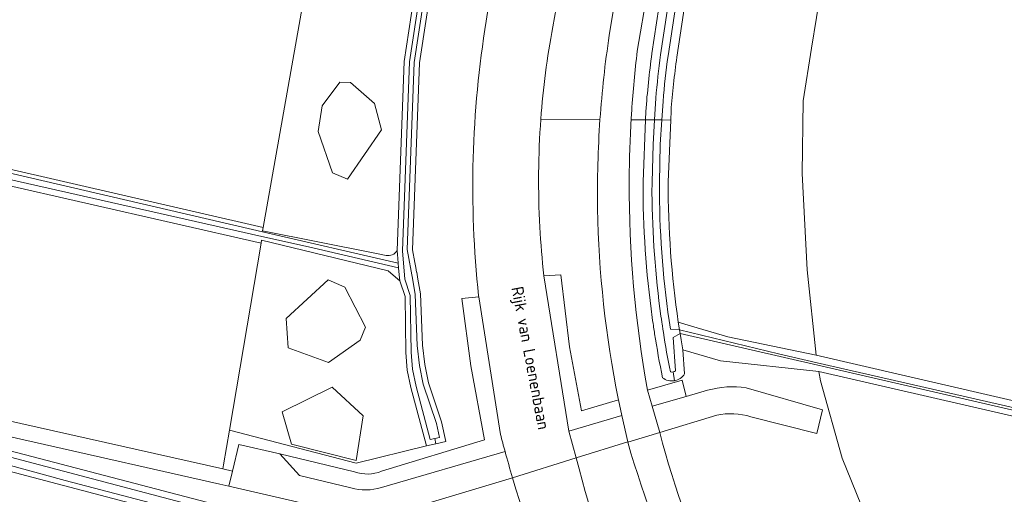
# Model space of a CAD drawing. Header units: metres. Extents: x 152610 to 160096, y 456114 to 462495.
# Tile 92 of 256: x 156441 to 156552, y 458478 to 458532. Entities that reach past the tile are written whole.
import ezdxf
from ezdxf.enums import TextEntityAlignment as Align

# ---------------------------------------------------------------- set-up
doc = ezdxf.new("R2010")
doc.units = ezdxf.units.M
doc.header["$LTSCALE"] = 0.5
for name, color, linetype, lineweight in [('B-PV-GR-GRAS-GV', 251, 'CONTINUOUS', 13), ('B-PV-GR-HOUTWAL-GV', 251, 'CONTINUOUS', 13), ('B-PV-OG-TERREIN_BEGROEID-GV', 251, 'CONTINUOUS', 18), ('B-PV-OG-TERREIN_OEVER-GV', 251, 'CONTINUOUS', 18), ('B-PV-OG-TOPOGRAFIE-T18', 1, 'CONTINUOUS', 18), ('B-PV-OG-WATER_SLOOT-GV', 251, 'CONTINUOUS', 18), ('B-PV-OG-WEG-GV', 251, 'CONTINUOUS', 18), ('B-PV-VH-GESLOTENVERHARDING_ASFALT-GV', 251, 'CONTINUOUS', 18), ('B-PV-VH-OPENVERHARDING_BETONSTRAATSTEEN-GV', 251, 'CONTINUOUS', 18), ('B-PV-VH-OPENVERHARDING_TEGEL-GV', 251, 'CONTINUOUS', 18)]:
    doc.layers.add(name, color=color, linetype=linetype, lineweight=lineweight)
doc.styles.add('NLCS-ISO-M750-T18', font='NLCS-ISO.ttf', dxfattribs={"height": 1.35})

msp = doc.modelspace()

# ---------------------------------------------------------------- linework, layer by layer
at = {"layer": 'B-PV-GR-GRAS-GV', "flags": 128}
for points in [[(156408.442, 458521.719), (156468.112, 458508.001), (156473.65, 458539.32), (156479.07, 458572), (156469.902, 458575.753), (156440.067, 458583.047)], [(156741.968, 458510.285), (156716.376, 458515.591), (156689.855, 458521.509), (156623.329, 458537.539), (156617.858, 458538.778), (156616.34, 458539.85), (156614.546, 458540.459), (156582.83, 458547.895), (156564.993, 458552.159), (156549.07, 458555.29), (156536.737, 458558.339), (156535.631, 458558.55), (156531.931, 458538.76), (156530.23, 458528.3), (156529.289, 458522.328), (156529.144, 458514.112), (156529.723, 458503.182), (156530.731, 458493.506), (156660.31, 458463.511)], [(156400.422, 458494.811), (156463.543, 458480.626), (156463.622, 458481.076), (156464.29, 458485.015), (156467.88, 458506.204), (156408.275, 458519.825)], [(156713.332, 458449.71), (156531.048, 458491.665), (156531.232, 458490.6), (156533.692, 458481.838), (156536.368, 458475.239)], [(156473.148, 458471.444), (156419.28, 458485.664), (156415.091, 458485.719), (156408.068, 458485.689), (156407.777, 458485.689), (156406.58, 458477.35)]]:
    msp.add_lwpolyline(points, dxfattribs=at)
at = {"layer": 'B-PV-GR-HOUTWAL-GV', "flags": 128}
for points in [[(156481.536, 458519.045), (156480.714, 458522.029), (156478.014, 458524.409), (156476.812, 458524.463), (156474.788, 458521.789), (156474.35, 458518.882), (156475.981, 458514.186), (156477.665, 458513.456)], [(156470.718, 458497.69), (156470.938, 458494.364), (156475.518, 458492.672), (156479.109, 458495.209), (156479.708, 458496.705), (156477.371, 458501.205), (156475.463, 458502.036)], [(156478.649, 458481.576), (156479.446, 458486.642), (156475.935, 458489.887), (156470.287, 458487.097), (156471.331, 458483.438)]]:
    msp.add_lwpolyline(points, close=True, dxfattribs=at)
at = {"layer": 'B-PV-OG-TERREIN_BEGROEID-GV', "flags": 128}
for points in [[(156479.07, 458572), (156473.65, 458539.32), (156468.112, 458508.001), (156468.042, 458507.605), (156480.768, 458505.072), (156482.029, 458504.821)], [(156483.279, 458505.36), (156484.088, 458526.802), (156487.269, 458547.674), (156491.009, 458566.342), (156491.588, 458570.933), (156479.07, 458572)], [(156530.731, 458493.506), (156529.723, 458503.182), (156529.144, 458514.112), (156529.289, 458522.328), (156530.23, 458528.3), (156531.931, 458538.76), (156535.631, 458558.55), (156536.737, 458558.339), (156537.144, 458560.112), (156535.034, 458560.592), (156521.963, 458563.567), (156518.085, 458548.022), (156514.963, 458527.283)], [(156514.311, 458521.195), (156514.27, 458520.167), (156513.987, 458513.16)], [(156515.133, 458497.256), (156517.268, 458496.622), (156520.735, 458495.595), (156530.731, 458493.506)]]:
    msp.add_lwpolyline(points, dxfattribs=at)
at = {"layer": 'B-PV-OG-TERREIN_BEGROEID-GV'}
for points in [[(156514.963, 458527.283, 0.0144647), (156514.311, 458521.195)], [(156513.987, 458513.16, 0.0375353), (156515.133, 458497.256)], [(156482.029, 458504.821, 0.3211169), (156483.279, 458505.36)]]:
    msp.add_lwpolyline(points, format="xyb", dxfattribs=at)
at = {"layer": 'B-PV-OG-TERREIN_BEGROEID-GV', "flags": 128}
for points in [[(156476.812, 458524.463), (156478.014, 458524.409), (156480.714, 458522.029), (156481.536, 458519.045), (156477.665, 458513.456), (156475.981, 458514.186), (156474.35, 458518.882), (156474.788, 458521.789)], [(156467.88, 458506.204), (156464.29, 458485.015), (156478.665, 458481.271), (156486.604, 458483.262), (156484.843, 458489.836), (156484.421, 458491.835), (156484.277, 458493.823), (156484.182, 458500.165), (156483.584, 458501.927), (156482.561, 458502.825), (156482.289, 458503.064), (156467.937, 458506.541)], [(156475.463, 458502.036), (156477.371, 458501.205), (156479.708, 458496.705), (156479.109, 458495.209), (156475.518, 458492.672), (156470.938, 458494.364), (156470.718, 458497.69)], [(156475.935, 458489.887), (156479.446, 458486.642), (156478.649, 458481.576), (156471.331, 458483.438), (156470.287, 458487.097)]]:
    msp.add_lwpolyline(points, close=True, dxfattribs=at)
at = {"layer": 'B-PV-OG-TERREIN_OEVER-GV', "flags": 128}
for points in [[(156513.133, 458527.545), (156516.27, 458548.384), (156520.154, 458563.957), (156520.307, 458564.57), (156520.31, 458564.582), (156520.353, 458564.754), (156520.492, 458564.88), (156521.006, 458565.342), (156522.616, 458564.96), (156522.839, 458565.787), (156520.598, 458566.321), (156519.823, 458565.623), (156519.457, 458565.293), (156519.337, 458564.812), (156519.184, 458564.199), (156515.288, 458548.58), (156512.143, 458527.687)], [(156514.963, 458527.283), (156518.085, 458548.022), (156521.963, 458563.567), (156522.011, 458563.759), (156522.382, 458564.093), (156521.198, 458564.373), (156521.114, 458564.297), (156520.993, 458563.809), (156517.104, 458548.218), (156513.974, 458527.424)], [(156487.269, 458547.674), (156484.088, 458526.802), (156483.279, 458505.36), (156483.358, 458504.472), (156483.406, 458503.93), (156483.453, 458503.404), (156483.524, 458502.603), (156483.584, 458501.927), (156484.182, 458500.165), (156484.277, 458493.823), (156484.421, 458491.835), (156484.843, 458489.836), (156486.604, 458483.262), (156487.686, 458483.488), (156487.564, 458484.075), (156487.037, 458483.965), (156485.427, 458489.976), (156485.016, 458491.919), (156484.877, 458493.849), (156484.781, 458500.268), (156484.152, 458502.12), (156483.879, 458505.337), (156484.686, 458526.745), (156487.86, 458547.57)], [(156488.399, 458547.475), (156485.232, 458526.694), (156484.432, 458505.485), (156485.048, 458502.014), (156485.327, 458500.402), (156485.57, 458494.607), (156485.822, 458492.355), (156486.246, 458490.227), (156487.752, 458485.774), (156488.081, 458484.183), (156487.564, 458484.075), (156487.686, 458483.488), (156488.791, 458483.718), (156488.32, 458485.966), (156486.827, 458490.383), (156486.416, 458492.447), (156486.169, 458494.653), (156485.925, 458500.466), (156485.639, 458502.117), (156485.501, 458502.914), (156485.499, 458502.925), (156485.399, 458503.467), (156485.297, 458504.023), (156485.031, 458505.462), (156485.83, 458526.637), (156488.99, 458547.371)], [(156511.449, 458521.135), (156511.412, 458520.187), (156512.442, 458520.18), (156512.576, 458522.627)], [(156513.398, 458522.281), (156513.263, 458520.174), (156514.27, 458520.167), (156514.311, 458521.195)], [(156482.029, 458504.821), (156480.768, 458505.072), (156468.042, 458507.605), (156468.112, 458508.001), (156408.442, 458521.719)], [(156409.261, 458521.181), (156468.032, 458507.502), (156483.406, 458503.93), (156483.358, 458504.472), (156483.279, 458505.36)], [(156408.275, 458519.825), (156467.88, 458506.204), (156467.937, 458506.541), (156482.289, 458503.064), (156482.561, 458502.825), (156483.584, 458501.927), (156483.524, 458502.603), (156483.453, 458503.404), (156473.256, 458505.793), (156467.981, 458506.983), (156408.837, 458520.329)], [(156512.442, 458520.18), (156511.412, 458520.187), (156511.138, 458513.143)], [(156512.141, 458511.924), (156512.171, 458513.119), (156512.288, 458517.38), (156512.442, 458520.18)], [(156514.27, 458520.167), (156513.263, 458520.174), (156513.085, 458517.394), (156513.01, 458513.099), (156512.99, 458511.941)], [(156513.987, 458513.16), (156514.27, 458520.167)], [(156512.176, 458497.801), (156512.225, 458497.454), (156512.275, 458497.108), (156512.306, 458496.893), (156512.338, 458496.679)], [(156513.438, 458496.1), (156513.382, 458496.463), (156513.327, 458496.826), (156513.295, 458497.039), (156513.264, 458497.251), (156513.215, 458497.595), (156513.167, 458497.938)], [(156514.239, 458496.478), (156515.273, 458496.382), (156515.133, 458497.256)], [(156515.641, 458494.133), (156515.455, 458495.254), (156515.342, 458495.985), (156514.536, 458495.504), (156514.817, 458491.733)], [(156712.947, 458450.371), (156530.923, 458492.388), (156515.342, 458495.985), (156515.455, 458495.254), (156515.641, 458494.133), (156519.925, 458492.863), (156531.048, 458491.665), (156713.332, 458449.71)], [(156515.845, 458491.397), (156515.641, 458494.133)], [(156514.692, 458490.621), (156514.543, 458491.611)], [(156514.543, 458491.611), (156514.692, 458490.621)], [(156495.101, 458468.753), (156487.896, 458470.412), (156482.355, 458471.461), (156417.187, 458488.489)], [(156475.384, 458471.517), (156445.706, 458479.322), (156421.976, 458485.808), (156419.819, 458486.311), (156418.074, 458486.625), (156414.777, 458486.793), (156410.417, 458486.752), (156408.879, 458486.702), (156408.844, 458486.725), (156408.786, 458486.779), (156408.74, 458486.844), (156408.707, 458486.916), (156406.972, 458486.543), (156406.957, 458486.163), (156407.085, 458485.798), (156407.291, 458485.688), (156407.777, 458485.689), (156408.068, 458485.689), (156415.091, 458485.719), (156419.28, 458485.664), (156473.148, 458471.444)], [(156419.453, 458487.261), (156458.806, 458476.859)]]:
    msp.add_lwpolyline(points, dxfattribs=at)
at = {"layer": 'B-PV-OG-TERREIN_OEVER-GV'}
for points in [[(156512.143, 458527.687, 0.0149512), (156511.449, 458521.135)], [(156512.576, 458522.627, -0.0111782), (156513.133, 458527.545)], [(156513.974, 458527.424, 0.0120564), (156513.398, 458522.281)], [(156514.311, 458521.195, -0.0144647), (156514.963, 458527.283)], [(156511.138, 458513.143, 0.0351138), (156512.176, 458497.801)], [(156515.133, 458497.256, -0.0375353), (156513.987, 458513.16)], [(156513.167, 458497.938, -0.0323243), (156512.141, 458511.924)], [(156512.99, 458511.941, 0.0360215), (156514.239, 458496.478)], [(156483.279, 458505.36, -0.3211169), (156482.029, 458504.821)], [(156512.338, 458496.679, 0.00287), (156512.45, 458495.946)], [(156512.45, 458495.946, 0.0115065), (156513.345, 458490.966)], [(156514.234, 458491.617, -0.0107254), (156513.438, 458496.1)], [(156513.345, 458490.966, 0.2133326), (156514.692, 458490.621)], [(156514.543, 458491.611, -0.1119288), (156514.234, 458491.617)], [(156514.817, 458491.733, -0.1103606), (156514.543, 458491.611)], [(156514.692, 458490.621, 0.2131297), (156515.845, 458491.397)]]:
    msp.add_lwpolyline(points, format="xyb", dxfattribs=at)
at = {"layer": 'B-PV-OG-TERREIN_OEVER-GV', "flags": 128}
msp.add_lwpolyline([(156515.133, 458497.256), (156515.273, 458496.382), (156526.467, 458493.671), (156530.876, 458492.661), (156556.16, 458486.872), (156584.752, 458480.293), (156625.7, 458470.911), (156651.575, 458464.912), (156685.026, 458457.393), (156713.105, 458450.997), (156714.331, 458450.717), (156714.3, 458450.894), (156714.226, 458451.078), (156714.114, 458451.243), (156713.97, 458451.38), (156713.801, 458451.483), (156660.31, 458463.511), (156530.731, 458493.506), (156520.735, 458495.595), (156517.268, 458496.622)], close=True, dxfattribs=at)
at = {"layer": 'B-PV-OG-WATER_SLOOT-GV', "flags": 128}
for points in [[(156513.974, 458527.424), (156517.104, 458548.218), (156520.993, 458563.809), (156521.114, 458564.297), (156521.198, 458564.373), (156522.382, 458564.093), (156522.616, 458564.96), (156521.006, 458565.342), (156520.492, 458564.88), (156520.353, 458564.754), (156520.31, 458564.582), (156520.307, 458564.57), (156520.154, 458563.957), (156516.27, 458548.384), (156513.133, 458527.545)], [(156487.86, 458547.57), (156484.686, 458526.745), (156483.879, 458505.337), (156484.152, 458502.12), (156484.781, 458500.268), (156484.877, 458493.849), (156485.016, 458491.919), (156485.427, 458489.976), (156487.037, 458483.965), (156487.564, 458484.075), (156488.081, 458484.183), (156487.752, 458485.774), (156486.246, 458490.227), (156485.822, 458492.355), (156485.57, 458494.607), (156485.327, 458500.402), (156485.048, 458502.014), (156484.432, 458505.485), (156485.232, 458526.694), (156488.399, 458547.475)], [(156512.576, 458522.627), (156512.442, 458520.18), (156512.88, 458520.177), (156513.263, 458520.174), (156513.398, 458522.281)], [(156513.085, 458517.394), (156513.263, 458520.174), (156512.88, 458520.177), (156512.442, 458520.18), (156512.288, 458517.38), (156512.171, 458513.119), (156512.141, 458511.924)], [(156512.99, 458511.941), (156513.01, 458513.099), (156513.085, 458517.394)], [(156513.167, 458497.938), (156513.215, 458497.595), (156513.264, 458497.251), (156513.295, 458497.039), (156513.327, 458496.826), (156513.382, 458496.463), (156513.438, 458496.1)], [(156514.817, 458491.733), (156514.536, 458495.504), (156515.342, 458495.985), (156515.273, 458496.382), (156514.239, 458496.478)], [(156625.7, 458470.911), (156584.752, 458480.293), (156556.16, 458486.872), (156530.876, 458492.661), (156526.467, 458493.671), (156515.273, 458496.382), (156515.342, 458495.985), (156530.923, 458492.388), (156712.947, 458450.371)], [(156458.806, 458476.859), (156419.453, 458487.261)], [(156421.976, 458485.808), (156445.706, 458479.322), (156475.384, 458471.517)]]:
    msp.add_lwpolyline(points, dxfattribs=at)
at = {"layer": 'B-PV-OG-WATER_SLOOT-GV'}
for points in [[(156513.133, 458527.545, 0.0111782), (156512.576, 458522.627)], [(156513.398, 458522.281, -0.0120564), (156513.974, 458527.424)], [(156512.141, 458511.924, 0.0323243), (156513.167, 458497.938)], [(156514.239, 458496.478, -0.0360215), (156512.99, 458511.941)], [(156513.438, 458496.1, 0.0107254), (156514.234, 458491.617)], [(156514.234, 458491.617, 0.1119288), (156514.543, 458491.611)], [(156514.543, 458491.611, 0.1103606), (156514.817, 458491.733)]]:
    msp.add_lwpolyline(points, format="xyb", dxfattribs=at)
at = {"layer": 'B-PV-OG-WATER_SLOOT-GV', "flags": 128}
msp.add_lwpolyline([(156483.406, 458503.93), (156468.032, 458507.502), (156409.261, 458521.181), (156409.053, 458521.146), (156408.954, 458521.078), (156408.856, 458521.012), (156408.797, 458520.871), (156408.768, 458520.686), (156408.779, 458520.491), (156408.837, 458520.329), (156467.981, 458506.983), (156473.256, 458505.793), (156483.453, 458503.404)], close=True, dxfattribs=at)
at = {"layer": 'B-PV-OG-WEG-GV', "flags": 128}
for points in [[(156507.314, 458529.755), (156510.436, 458548.657), (156513.014, 458563.054), (156513.233, 458564.77), (156513.201, 458565.646), (156512.716, 458569.471), (156507.75, 458570.798), (156507.725, 458570.657), (156507.611, 458570.004), (156506.886, 458565.852), (156503.183, 458544.637), (156503.363, 458544.611), (156503.246, 458543.652), (156501.542, 458534.037), (156501.498, 458533.79), (156501.297, 458532.822), (156500.913, 458530.718)], [(156512.143, 458527.687), (156515.288, 458548.58), (156519.184, 458564.199), (156519.337, 458564.812), (156519.457, 458565.293), (156519.823, 458565.623), (156520.598, 458566.321)], [(156516.463, 458563.269), (156513.996, 458548.415), (156510.477, 458527.956)], [(156488.99, 458547.371), (156485.83, 458526.637), (156485.031, 458505.462), (156485.297, 458504.023), (156485.399, 458503.467), (156485.499, 458502.925), (156485.501, 458502.914), (156485.639, 458502.117), (156485.925, 458500.466), (156486.169, 458494.653), (156486.416, 458492.447), (156486.827, 458490.383), (156488.32, 458485.966), (156488.791, 458483.718), (156487.686, 458483.488), (156486.604, 458483.262), (156478.665, 458481.271), (156464.29, 458485.015), (156463.622, 458481.076), (156463.543, 458480.626), (156464.636, 458480.38), (156465.344, 458483.413), (156470.009, 458482.347), (156478.464, 458480.305)], [(156493.382, 458531.372), (156493.776, 458534.107), (156493.86, 458535.121), (156495.447, 458544.635)], [(156509.788, 458520.199), (156511.412, 458520.187), (156511.449, 458521.135)], [(156506.262, 458520.224), (156499.565, 458520.272)], [(156499.565, 458520.272), (156506.262, 458520.224)], [(156511.138, 458513.143), (156511.412, 458520.187), (156509.788, 458520.199)], [(156499.915, 458502.512), (156501.811, 458502.619), (156502.817, 458494.472), (156504.161, 458487.207), (156508.359, 458488.465), (156508.331, 458488.593)], [(156481.534, 458480.37), (156493.201, 458483.932), (156491.621, 458492.311), (156490.604, 458499.923), (156492.537, 458500.131), (156492.521, 458500.232)], [(156512.338, 458496.679), (156512.306, 458496.893), (156512.275, 458497.108), (156512.225, 458497.454), (156512.176, 458497.801)], [(156535.448, 458447.454), (156532.012, 458454.685), (156532.261, 458455.59), (156532.749, 458457.358), (156533, 458458.266), (156549.686, 458454.216), (156545.556, 458459.75), (156543.521, 458462.681), (156539.805, 458468.695), (156536.368, 458475.239), (156533.692, 458481.838), (156531.232, 458490.6), (156531.048, 458491.665), (156519.925, 458492.863), (156515.641, 458494.133), (156515.845, 458491.397)], [(156479.643, 458475.107), (156464.238, 458478.672), (156463.2, 458478.907), (156400.098, 458493.17), (156400.058, 458492.965), (156417.187, 458488.489), (156482.355, 458471.461), (156487.896, 458470.412), (156495.101, 458468.753)], [(156511.652, 458489.546), (156515.555, 458490.668), (156516.019, 458488.84), (156518.456, 458489.539)], [(156522.805, 458489.812), (156531.462, 458487.313), (156530.804, 458484.63), (156523.359, 458486.534)], [(156519.48, 458486.717), (156513.024, 458484.769)], [(156509.415, 458483.647), (156509.402, 458483.705), (156503.58, 458481.899)], [(156496.357, 458479.635), (156482.395, 458475.418)]]:
    msp.add_lwpolyline(points, dxfattribs=at)
at = {"layer": 'B-PV-OG-WEG-GV'}
for points in [[(156492.521, 458500.232, -0.0673411), (156493.382, 458531.372)], [(156500.913, 458530.718, 0.0275805), (156499.565, 458520.272)], [(156506.262, 458520.224, -0.0203499), (156507.314, 458529.755)], [(156510.477, 458527.956, 0.0130619), (156509.851, 458521.213)], [(156511.449, 458521.135, -0.0149512), (156512.143, 458527.687)], [(156509.851, 458521.213, 0.001535), (156509.788, 458520.199)], [(156499.565, 458520.272, 0.0320658), (156499.452, 458508.031)], [(156505.995, 458510.104, -0.0214434), (156506.262, 458520.224)], [(156509.788, 458520.199, 0.0132502), (156509.569, 458513.18)], [(156509.569, 458513.18, 0.0460583), (156511.652, 458489.546)], [(156512.176, 458497.801, -0.0351138), (156511.138, 458513.143)], [(156508.331, 458488.593, -0.0459288), (156505.995, 458510.104)], [(156499.452, 458508.031, 0.0146797), (156499.915, 458502.512)], [(156512.45, 458495.946, -0.00287), (156512.338, 458496.679)], [(156513.345, 458490.966, -0.0115065), (156512.45, 458495.946)], [(156514.692, 458490.621, -0.2133326), (156513.345, 458490.966)], [(156515.845, 458491.397, -0.2131297), (156514.692, 458490.621)], [(156518.456, 458489.539, -0.1087507), (156522.805, 458489.812)], [(156523.359, 458486.534, 0.1317458), (156519.48, 458486.717)], [(156513.024, 458484.769, 0.095031), (156530.064, 458449.056)], [(156527.18, 458447.315, -0.0876709), (156509.415, 458483.647)], [(156503.58, 458481.899, 0.101433), (156521.457, 458444.112)], [(156478.464, 458480.305, 0.1905511), (156481.534, 458480.37)], [(156514.624, 458440.594, -0.0744958), (156496.357, 458479.635)]]:
    msp.add_lwpolyline(points, format="xyb", dxfattribs=at)
at = {"layer": 'B-PV-VH-GESLOTENVERHARDING_ASFALT-GV', "flags": 128}
for points in [[(156518.303, 458566.867), (156519.118, 458567.95), (156512.716, 458569.471), (156513.201, 458565.646), (156513.233, 458564.77), (156513.014, 458563.054), (156510.436, 458548.657), (156507.314, 458529.755)], [(156510.477, 458527.956), (156513.996, 458548.415), (156516.463, 458563.269)], [(156493.86, 458535.121), (156493.776, 458534.107), (156493.382, 458531.372)], [(156500.913, 458530.718), (156501.297, 458532.822), (156501.498, 458533.79), (156501.542, 458534.037)], [(156496.357, 458479.635), (156503.58, 458481.899), (156502.724, 458484.909), (156499.915, 458502.512)], [(156492.521, 458500.232), (156492.537, 458500.131), (156494.995, 458484.529)], [(156508.331, 458488.593), (156508.359, 458488.465), (156508.753, 458486.669), (156509.402, 458483.705), (156509.415, 458483.647), (156513.024, 458484.769), (156512.172, 458487.735), (156511.652, 458489.546)], [(156513.024, 458484.769), (156509.415, 458483.647)], [(156503.58, 458481.899), (156496.357, 458479.635)]]:
    msp.add_lwpolyline(points, dxfattribs=at)
at = {"layer": 'B-PV-VH-GESLOTENVERHARDING_ASFALT-GV'}
for points in [[(156493.382, 458531.372, 0.0673411), (156492.521, 458500.232)], [(156499.565, 458520.272, -0.0275805), (156500.913, 458530.718)], [(156507.314, 458529.755, 0.0203499), (156506.262, 458520.224)], [(156509.851, 458521.213, -0.0130619), (156510.477, 458527.956)], [(156509.788, 458520.199, -0.001535), (156509.851, 458521.213)], [(156499.452, 458508.031, -0.0320658), (156499.565, 458520.272)], [(156506.262, 458520.224, 0.0214434), (156505.995, 458510.104)], [(156509.569, 458513.18, -0.0132502), (156509.788, 458520.199)], [(156511.652, 458489.546, -0.0460583), (156509.569, 458513.18)], [(156505.995, 458510.104, 0.0459288), (156508.331, 458488.593)], [(156499.915, 458502.512, -0.0146797), (156499.452, 458508.031)], [(156494.995, 458484.529, 0.0035425), (156495.506, 458482.614)], [(156530.064, 458449.056, -0.095031), (156513.024, 458484.769)], [(156509.415, 458483.647, 0.0876709), (156527.18, 458447.315)], [(156495.506, 458482.614, 0.0049253), (156496.357, 458479.635)], [(156521.457, 458444.112, -0.101433), (156503.58, 458481.899)], [(156496.357, 458479.635, 0.0744958), (156514.624, 458440.594)]]:
    msp.add_lwpolyline(points, format="xyb", dxfattribs=at)
at = {"layer": 'B-PV-VH-OPENVERHARDING_BETONSTRAATSTEEN-GV', "flags": 128}
for points in [[(156464.636, 458480.38), (156463.543, 458480.626), (156400.422, 458494.811), (156400.397, 458494.682), (156400.125, 458493.306), (156400.098, 458493.17), (156463.2, 458478.907), (156464.238, 458478.672)], [(156508.753, 458486.669), (156502.724, 458484.909), (156503.58, 458481.899), (156509.402, 458483.705)]]:
    msp.add_lwpolyline(points, close=True, dxfattribs=at)
at = {"layer": 'B-PV-VH-OPENVERHARDING_BETONSTRAATSTEEN-GV'}
for points in [[(156522.805, 458489.812, 0.1087507), (156518.456, 458489.539)], [(156519.48, 458486.717, -0.1317458), (156523.359, 458486.534)], [(156496.357, 458479.635, -0.0049253), (156495.506, 458482.614)], [(156481.505, 458478.515, -0.1445986), (156478.054, 458478.472)]]:
    msp.add_lwpolyline(points, format="xyb", dxfattribs=at)
at = {"layer": 'B-PV-VH-OPENVERHARDING_BETONSTRAATSTEEN-GV', "flags": 128}
for points in [[(156523.359, 458486.534), (156530.804, 458484.63), (156531.462, 458487.313), (156522.805, 458489.812)], [(156516.019, 458488.84), (156512.172, 458487.735), (156513.024, 458484.769), (156519.48, 458486.717)], [(156518.456, 458489.539), (156516.019, 458488.84)], [(156478.054, 458478.472), (156472.249, 458479.893), (156470.009, 458482.347), (156465.344, 458483.413), (156464.636, 458480.38), (156464.238, 458478.672), (156479.643, 458475.107)], [(156495.506, 458482.614), (156481.505, 458478.515)], [(156482.395, 458475.418), (156496.357, 458479.635)]]:
    msp.add_lwpolyline(points, dxfattribs=at)
at = {"layer": 'B-PV-VH-OPENVERHARDING_TEGEL-GV', "flags": 128}
for points in [[(156499.915, 458502.512), (156502.724, 458484.909), (156508.753, 458486.669), (156508.359, 458488.465), (156504.161, 458487.207), (156502.817, 458494.472), (156501.811, 458502.619)], [(156511.652, 458489.546), (156512.172, 458487.735), (156516.019, 458488.84), (156515.555, 458490.668)]]:
    msp.add_lwpolyline(points, close=True, dxfattribs=at)
for points in [[(156492.537, 458500.131), (156490.604, 458499.923), (156491.621, 458492.311), (156493.201, 458483.932), (156481.534, 458480.37)], [(156494.995, 458484.529), (156492.537, 458500.131)], [(156478.464, 458480.305), (156470.009, 458482.347), (156472.249, 458479.893), (156478.054, 458478.472)], [(156481.505, 458478.515), (156495.506, 458482.614)]]:
    msp.add_lwpolyline(points, dxfattribs=at)
at = {"layer": 'B-PV-VH-OPENVERHARDING_TEGEL-GV'}
for points in [[(156495.506, 458482.614, -0.0035425), (156494.995, 458484.529)], [(156481.534, 458480.37, -0.1905511), (156478.464, 458480.305)], [(156478.054, 458478.472, 0.1445986), (156481.505, 458478.515)]]:
    msp.add_lwpolyline(points, format="xyb", dxfattribs=at)

# ---------------------------------------------------------------- texts
at = {"layer": 'B-PV-OG-TOPOGRAFIE-T18', "style": 'NLCS-ISO-M750-T18'}
msp.add_text('Rijk van Loenenbaan', height=1.35, rotation=280.7, dxfattribs=at).set_placement((156498.209, 458493.159), align=Align.MIDDLE)

doc.saveas('drawing.dxf')
